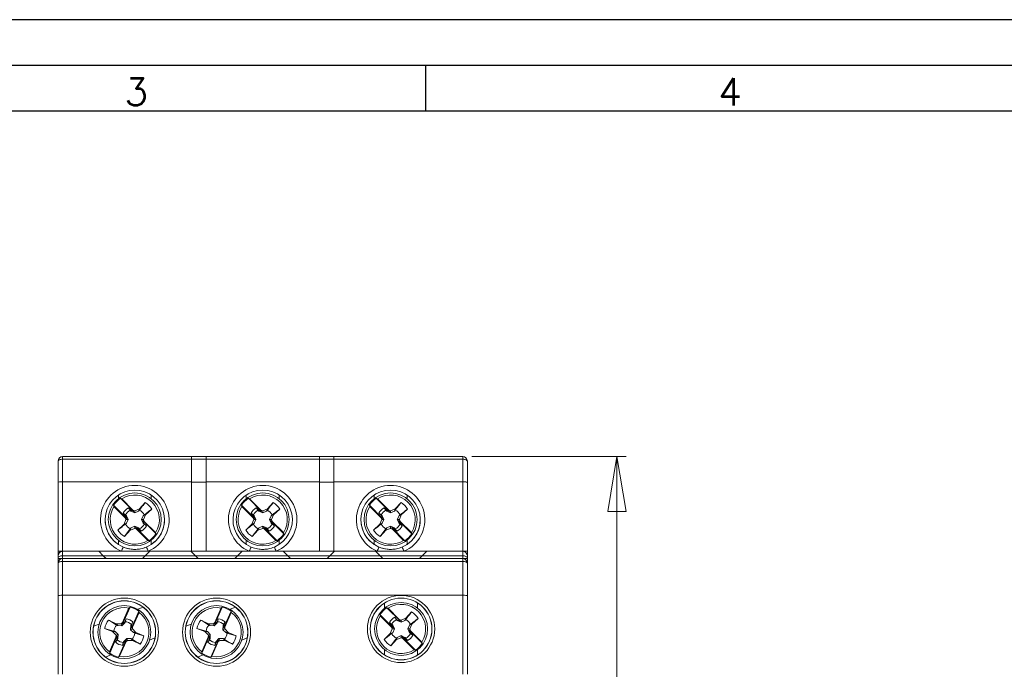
# Model space of a CAD drawing. Header units: millimetres. Extents: x 0 to 420, y 0 to 297.
# Tile 10 of 11: x 176 to 283, y 226 to 297. Entities that reach past the tile are written whole.
import ezdxf

# ---------------------------------------------------------------- set-up
doc = ezdxf.new("R2010")
doc.units = ezdxf.units.MM
doc.layers.add('FORMATO', color=7, linetype='Continuous')
doc.styles.add('SLDTEXTSTYLE0', font='ROMANS')
doc.styles.add('SLDTEXTSTYLE3', font='TXT', dxfattribs={"width": 0.75})
doc.dimstyles.new('SLDDIMSTYLE0', dxfattribs={"dimtxt": 3.5, "dimasz": 6, "dimexe": 0, "dimexo": 0.0625, "dimgap": 0.875, "dimtad": 1, "dimdec": 1, "dimrnd": 1e-09, "dimzin": 12, "dimdsep": 46, "dimtxsty": 'SLDTEXTSTYLE3', "dimblk1": 'CLOSED', "dimblk2": 'CLOSED', "dimsah": 1, "dimcen": 0.09, "dimadec": 0, "dimazin": 3, "dimtfac": 1, "dimtdec": 1, "dimtofl": 0, "dimtmove": 0, "dimatfit": 3, "dimldrblk": 'CLOSED', "dimfxl": 0, "dimfrac": 2, "dimtolj": 1, "dimtzin": 12, "dimarcsym": 0})

# ---------------------------------------------------------------- blocks, each defined once
blk = doc.blocks.new('_CLOSED')
at = {"color": 0, "linetype": 'ByBlock', "lineweight": -2}
for p, q in [((-1, 0.166667), (0, 0)), ((-1, 0.166667), (-1, -0.166667)), ((0, 0), (-1, -0.166667)), ((0, 0), (-1, 0))]:
    blk.add_line(p, q, dxfattribs=at)
blk = doc.blocks.new('_D')
at = {"color": 7, "linetype": 'Continuous', "lineweight": 0}
for p, q in [((225.09, 249.17), (241.96, 249.17)), ((240.96, 249.17), (240.96, 170.78)), ((230.16, 216.38), (230.16, 217.09)), ((230.16, 217.09), (235.72, 217.09)), ((235.72, 217.09), (235.72, 216.38)), ((230.16, 202.96), (230.16, 202.25)), ((235.72, 202.25), (235.72, 202.96)), ((230.16, 202.25), (235.72, 202.25)), ((225.09, 170.78), (241.96, 170.78))]:
    blk.add_line(p, q, dxfattribs=at)
at = {"color": 7, "linetype": 'Continuous', "lineweight": 0, "xscale": 6, "yscale": 6}
for p, rotation in [((240.96, 249.17, 32.92), 90.00000000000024), ((240.96, 170.78, 32.92), 270.0000000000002)]:
    blk.add_blockref('_CLOSED', p, dxfattribs=dict(at, rotation=rotation))
at = {"color": 7, "linetype": 'Continuous', "lineweight": 0, "char_height": 3.5, "attachment_point": 1, "rotation": 90, "style": 'SLDTEXTSTYLE3'}
for s, insert in [('3,087', (231.21, 203.85, 32.92)), ('78,4', (236.44, 203.72, 32.92))]:
    blk.add_mtext(s, dxfattribs=dict(at, insert=insert))

msp = doc.modelspace()

# ---------------------------------------------------------------- linework, layer by layer
at = {"color": 7, "linetype": 'Continuous', "lineweight": 15}
for p, q in [((180.29, 249.18), (180.29, 249.17)), ((224.09, 249.18), (180.29, 249.18)), ((180.29, 248.88), (180.29, 249.17)), ((180.29, 249.17), (194.39, 249.17)), ((194.39, 249.18), (195.99, 249.18)), ((194.39, 249.17), (194.39, 249.18)), ((194.39, 249.17), (194.39, 248.88)), ((195.99, 249.18), (195.99, 249.17)), ((195.99, 249.17), (208.39, 249.17)), ((195.99, 248.88), (195.99, 249.17)), ((208.39, 249.18), (209.99, 249.18)), ((208.39, 249.17), (208.39, 249.18)), ((208.39, 249.17), (208.39, 248.88)), ((209.99, 249.18), (209.99, 249.17)), ((209.99, 249.17), (224.09, 249.17)), ((209.99, 248.88), (209.99, 249.17)), ((224.09, 249.17), (224.09, 249.18)), ((224.09, 248.88), (224.09, 249.17)), ((179.79, 248.67), (179.79, 248.68)), ((179.79, 246.32), (179.79, 248.67)), ((180.29, 248.88), (180.29, 246.43)), ((194.39, 248.88), (180.29, 248.88)), ((194.39, 246.43), (194.39, 248.88)), ((195.99, 248.88), (194.39, 248.88)), ((208.39, 248.88), (195.99, 248.88)), ((195.99, 248.88), (195.99, 246.43)), ((208.39, 246.43), (208.39, 248.88)), ((209.99, 248.88), (208.39, 248.88)), ((224.09, 248.88), (209.99, 248.88)), ((209.99, 248.88), (209.99, 246.43)), ((224.09, 246.43), (224.09, 248.88)), ((224.59, 248.68), (224.59, 248.67)), ((224.59, 248.67), (224.59, 246.32)), ((179.79, 238.82), (179.79, 246.32)), ((194.39, 246.43), (180.29, 246.43)), ((180.29, 246.43), (180.29, 238.82)), ((194.39, 246.43), (194.39, 238.82)), ((194.39, 246.37), (195.99, 246.37)), ((208.39, 246.43), (195.99, 246.43)), ((195.99, 238.82), (195.99, 246.43)), ((208.39, 246.43), (208.39, 238.82)), ((208.39, 246.37), (209.99, 246.37)), ((224.09, 246.43), (209.99, 246.43)), ((209.99, 238.82), (209.99, 246.43)), ((224.09, 238.82), (224.09, 246.43)), ((224.59, 246.32), (224.59, 238.82)), ((185.87, 243.86), (185.91, 243.71)), ((187.32, 242.41), (185.87, 243.86)), ((187.14, 242.48), (185.91, 243.71)), ((186.76, 244.56), (186.62, 244.61)), ((188.07, 243.16), (186.62, 244.61)), ((187.99, 243.33), (186.76, 244.56)), ((188.7, 243.46), (189.33, 244.14)), ((199.87, 243.86), (199.91, 243.71)), ((201.32, 242.41), (199.87, 243.86)), ((201.14, 242.48), (199.91, 243.71)), ((200.76, 244.56), (200.62, 244.61)), ((202.07, 243.16), (200.62, 244.61)), ((201.99, 243.33), (200.76, 244.56)), ((202.7, 243.46), (203.33, 244.14)), ((213.87, 243.86), (213.91, 243.71)), ((215.32, 242.41), (213.87, 243.86)), ((215.14, 242.48), (213.91, 243.71)), ((214.76, 244.56), (214.62, 244.61)), ((216.07, 243.16), (214.62, 244.61)), ((215.99, 243.33), (214.76, 244.56)), ((216.7, 243.46), (217.33, 244.14)), ((187.18, 242.74), (186.91, 242.99)), ((186.91, 242.99), (187.16, 242.8)), ((187.32, 242.41), (187.18, 242.74)), ((187.27, 242.71), (187.18, 242.74)), ((187.27, 242.71), (187.45, 242.29)), ((187.49, 243.57), (187.74, 243.3)), ((187.68, 243.32), (187.49, 243.57)), ((187.77, 243.22), (187.68, 243.32)), ((187.77, 243.22), (187.74, 243.3)), ((187.74, 243.3), (188.07, 243.16)), ((188.19, 243.03), (187.77, 243.22)), ((187.99, 243.33), (188.19, 243.25)), ((188.07, 243.16), (187.99, 243.33)), ((188.19, 243.25), (188.7, 243.46)), ((188.19, 243.03), (188.19, 243.25)), ((188.6, 243.22), (188.19, 243.03)), ((188.6, 243.22), (188.7, 243.46)), ((188.69, 243.32), (188.6, 243.22)), ((188.92, 242.29), (189.11, 242.71)), ((189.11, 242.71), (189.36, 242.8)), ((189.36, 242.8), (189.15, 242.28)), ((190.05, 243.43), (189.36, 242.8)), ((201.18, 242.74), (200.91, 242.99)), ((200.91, 242.99), (201.16, 242.8)), ((201.32, 242.41), (201.18, 242.74)), ((201.27, 242.71), (201.18, 242.74)), ((201.27, 242.71), (201.45, 242.29)), ((201.49, 243.57), (201.74, 243.3)), ((201.68, 243.32), (201.49, 243.57)), ((201.77, 243.22), (201.68, 243.32)), ((201.77, 243.22), (201.74, 243.3)), ((201.74, 243.3), (202.07, 243.16)), ((202.19, 243.03), (201.77, 243.22)), ((201.99, 243.33), (202.19, 243.25)), ((202.07, 243.16), (201.99, 243.33)), ((202.19, 243.25), (202.7, 243.46)), ((202.19, 243.03), (202.19, 243.25)), ((202.6, 243.22), (202.19, 243.03)), ((202.6, 243.22), (202.7, 243.46)), ((202.69, 243.32), (202.6, 243.22)), ((202.92, 242.29), (203.11, 242.71)), ((203.11, 242.71), (203.36, 242.8)), ((203.36, 242.8), (203.15, 242.28)), ((204.05, 243.43), (203.36, 242.8)), ((215.18, 242.74), (214.91, 242.99)), ((214.91, 242.99), (215.16, 242.8)), ((215.32, 242.41), (215.18, 242.74)), ((215.27, 242.71), (215.18, 242.74)), ((215.27, 242.71), (215.45, 242.29)), ((215.49, 243.57), (215.74, 243.3)), ((215.68, 243.32), (215.49, 243.57)), ((215.77, 243.22), (215.68, 243.32)), ((215.77, 243.22), (215.74, 243.3)), ((215.74, 243.3), (216.07, 243.16)), ((216.19, 243.03), (215.77, 243.22)), ((215.99, 243.33), (216.19, 243.25)), ((216.07, 243.16), (215.99, 243.33)), ((216.19, 243.25), (216.7, 243.46)), ((216.19, 243.03), (216.19, 243.25)), ((216.6, 243.22), (216.19, 243.03)), ((216.6, 243.22), (216.7, 243.46)), ((216.69, 243.32), (216.6, 243.22)), ((216.92, 242.29), (217.11, 242.71)), ((217.11, 242.71), (217.36, 242.8)), ((217.36, 242.8), (217.15, 242.28)), ((218.05, 243.43), (217.36, 242.8)), ((186.33, 241.14), (187.01, 241.77)), ((187.01, 241.77), (187.22, 242.28)), ((187.27, 241.88), (187.01, 241.77)), ((187.14, 242.48), (187.32, 242.41)), ((187.22, 242.28), (187.14, 242.48)), ((187.45, 242.29), (187.22, 242.28)), ((187.45, 242.29), (187.27, 241.88)), ((187.77, 241.37), (188.19, 241.56)), ((188.19, 241.56), (188.19, 241.32)), ((188.19, 241.56), (188.6, 241.37)), ((188.92, 242.29), (189.15, 242.28)), ((189.11, 241.88), (188.92, 242.29)), ((189.23, 242.09), (189.06, 242.17)), ((189.06, 242.17), (189.19, 241.84)), ((190.51, 240.72), (189.06, 242.17)), ((189.11, 241.88), (189.19, 241.84)), ((189.15, 242.28), (189.23, 242.09)), ((189.19, 241.84), (189.47, 241.59)), ((189.47, 241.59), (189.22, 241.79)), ((190.47, 240.85), (189.23, 242.09)), ((200.33, 241.14), (201.01, 241.77)), ((201.01, 241.77), (201.22, 242.28)), ((201.27, 241.88), (201.01, 241.77)), ((201.14, 242.48), (201.32, 242.41)), ((201.22, 242.28), (201.14, 242.48)), ((201.45, 242.29), (201.22, 242.28)), ((201.45, 242.29), (201.27, 241.88)), ((201.77, 241.37), (202.19, 241.56)), ((202.19, 241.56), (202.19, 241.32)), ((202.19, 241.56), (202.6, 241.37)), ((202.92, 242.29), (203.15, 242.28)), ((203.11, 241.88), (202.92, 242.29)), ((203.23, 242.09), (203.06, 242.17)), ((203.06, 242.17), (203.19, 241.84)), ((204.51, 240.72), (203.06, 242.17)), ((203.11, 241.88), (203.19, 241.84)), ((203.15, 242.28), (203.23, 242.09)), ((203.19, 241.84), (203.47, 241.59)), ((203.47, 241.59), (203.22, 241.79)), ((204.47, 240.85), (203.23, 242.09)), ((214.33, 241.14), (215.01, 241.77)), ((215.01, 241.77), (215.22, 242.28)), ((215.27, 241.88), (215.01, 241.77)), ((215.14, 242.48), (215.32, 242.41)), ((215.22, 242.28), (215.14, 242.48)), ((215.45, 242.29), (215.22, 242.28)), ((215.45, 242.29), (215.27, 241.88)), ((215.77, 241.37), (216.19, 241.56)), ((216.19, 241.56), (216.19, 241.32)), ((216.19, 241.56), (216.6, 241.37)), ((216.92, 242.29), (217.15, 242.28)), ((217.11, 241.88), (216.92, 242.29)), ((217.23, 242.09), (217.06, 242.17)), ((217.06, 242.17), (217.19, 241.84)), ((218.51, 240.72), (217.06, 242.17)), ((217.11, 241.88), (217.19, 241.84)), ((217.15, 242.28), (217.23, 242.09)), ((217.19, 241.84), (217.47, 241.59)), ((217.47, 241.59), (217.22, 241.79)), ((218.47, 240.85), (217.23, 242.09)), ((187.05, 240.42), (187.68, 241.27)), ((187.67, 241.11), (187.05, 240.42)), ((187.77, 241.37), (187.67, 241.11)), ((188.19, 241.32), (187.67, 241.11)), ((188.38, 241.24), (188.19, 241.32)), ((188.64, 241.28), (188.31, 241.42)), ((188.31, 241.42), (188.38, 241.24)), ((189.76, 239.97), (188.31, 241.42)), ((189.62, 240), (188.38, 241.24)), ((188.6, 241.37), (188.64, 241.28)), ((188.89, 241.01), (188.64, 241.28)), ((188.69, 241.27), (188.89, 241.01)), ((190.51, 240.72), (190.47, 240.85)), ((201.05, 240.42), (201.68, 241.27)), ((201.67, 241.11), (201.05, 240.42)), ((201.77, 241.37), (201.67, 241.11)), ((202.19, 241.32), (201.67, 241.11)), ((202.38, 241.24), (202.19, 241.32)), ((202.64, 241.28), (202.31, 241.42)), ((202.31, 241.42), (202.38, 241.24)), ((203.76, 239.97), (202.31, 241.42)), ((203.62, 240), (202.38, 241.24)), ((202.6, 241.37), (202.64, 241.28)), ((202.89, 241.01), (202.64, 241.28)), ((202.69, 241.27), (202.89, 241.01)), ((204.51, 240.72), (204.47, 240.85)), ((215.05, 240.42), (215.68, 241.27)), ((215.67, 241.11), (215.05, 240.42)), ((215.77, 241.37), (215.67, 241.11)), ((216.19, 241.32), (215.67, 241.11)), ((216.38, 241.24), (216.19, 241.32)), ((216.64, 241.28), (216.31, 241.42)), ((216.31, 241.42), (216.38, 241.24)), ((217.76, 239.97), (216.31, 241.42)), ((217.62, 240), (216.38, 241.24)), ((216.6, 241.37), (216.64, 241.28)), ((216.89, 241.01), (216.64, 241.28)), ((216.69, 241.27), (216.89, 241.01)), ((218.51, 240.72), (218.47, 240.85)), ((189.62, 240), (189.76, 239.97)), ((203.62, 240), (203.76, 239.97)), ((217.62, 240), (217.76, 239.97)), ((179.79, 238.82), (179.79, 238.32)), ((179.79, 238.31), (179.79, 238.32)), ((179.79, 238.11), (179.79, 238.31)), ((180.29, 238.82), (180.29, 238.81)), ((186.72, 238.82), (180.29, 238.82)), ((180.29, 238.81), (180.29, 238.31)), ((180.29, 238.81), (184.24, 238.81)), ((184.74, 238.31), (180.29, 238.31)), ((184.24, 238.81), (184.74, 238.31)), ((184.24, 238.81), (184.24, 238.81)), ((184.74, 238.31), (184.24, 238.81)), ((184.24, 238.81), (189.84, 238.81)), ((185.03, 238.01), (184.74, 238.31)), ((184.74, 238.31), (185.04, 238.01)), ((189.34, 238.31), (184.74, 238.31)), ((189.66, 238.82), (186.72, 238.82)), ((189.04, 238.01), (189.34, 238.31)), ((189.34, 238.31), (189.04, 238.01)), ((189.84, 238.81), (189.34, 238.31)), ((189.34, 238.31), (189.84, 238.81)), ((194.84, 238.31), (189.34, 238.31)), ((194.39, 238.82), (189.66, 238.82)), ((189.84, 238.81), (189.84, 238.81)), ((189.84, 238.81), (194.34, 238.81)), ((194.34, 238.81), (194.84, 238.31)), ((194.34, 238.81), (194.34, 238.81)), ((194.84, 238.31), (194.34, 238.81)), ((194.34, 238.81), (199.94, 238.81)), ((194.39, 238.82), (195.99, 238.82)), ((195.13, 238.01), (194.84, 238.31)), ((194.84, 238.31), (195.14, 238.01)), ((199.44, 238.31), (194.84, 238.31)), ((200.72, 238.82), (195.99, 238.82)), ((199.14, 238.01), (199.44, 238.31)), ((199.44, 238.31), (199.14, 238.01)), ((199.94, 238.81), (199.44, 238.31)), ((199.44, 238.31), (199.94, 238.81)), ((204.94, 238.31), (199.44, 238.31)), ((199.94, 238.81), (199.94, 238.81)), ((199.94, 238.81), (204.44, 238.81)), ((203.66, 238.82), (200.72, 238.82)), ((208.39, 238.82), (203.66, 238.82)), ((204.44, 238.81), (204.94, 238.31)), ((204.44, 238.81), (204.44, 238.81)), ((204.94, 238.31), (204.44, 238.81)), ((204.44, 238.81), (210.04, 238.81)), ((205.23, 238.01), (204.94, 238.31)), ((204.94, 238.31), (205.24, 238.01)), ((209.54, 238.31), (204.94, 238.31)), ((208.39, 238.82), (209.99, 238.82)), ((209.24, 238.01), (209.54, 238.31)), ((209.54, 238.31), (209.24, 238.01)), ((209.54, 238.31), (210.04, 238.81)), ((210.04, 238.81), (209.54, 238.31)), ((215.04, 238.31), (209.54, 238.31)), ((214.72, 238.82), (209.99, 238.82)), ((210.04, 238.81), (214.54, 238.81)), ((210.04, 238.81), (210.04, 238.81)), ((214.54, 238.81), (215.04, 238.31)), ((214.54, 238.81), (214.54, 238.81)), ((215.04, 238.31), (214.54, 238.81)), ((214.54, 238.81), (220.14, 238.81)), ((217.66, 238.82), (214.72, 238.82)), ((215.33, 238.01), (215.04, 238.31)), ((215.04, 238.31), (215.34, 238.01)), ((219.64, 238.31), (215.04, 238.31)), ((224.09, 238.82), (217.66, 238.82)), ((219.34, 238.01), (219.64, 238.31)), ((219.64, 238.31), (219.34, 238.01)), ((219.64, 238.31), (220.14, 238.81)), ((220.14, 238.81), (219.64, 238.31)), ((224.09, 238.31), (219.64, 238.31)), ((220.14, 238.81), (224.09, 238.81)), ((220.14, 238.81), (220.14, 238.81)), ((224.09, 238.81), (224.09, 238.82)), ((224.09, 238.31), (224.09, 238.81)), ((224.59, 238.32), (224.59, 238.82)), ((224.59, 238.32), (224.59, 238.31)), ((224.59, 238.31), (224.59, 238.11)), ((179.79, 238.01), (179.79, 238.11)), ((179.79, 237.51), (179.79, 238.01)), ((179.79, 233.92), (179.79, 237.51)), ((180.29, 238.01), (180.29, 237.69)), ((180.29, 238.01), (224.09, 238.01)), ((180.29, 237.69), (180.29, 234.01)), ((224.09, 237.69), (180.29, 237.69)), ((224.09, 238.01), (224.09, 237.69)), ((224.09, 234.01), (224.09, 237.69)), ((224.59, 238.11), (224.59, 238.01)), ((224.59, 238.01), (224.59, 237.51)), ((224.59, 237.51), (224.59, 233.92)), ((179.79, 225.36), (179.79, 233.92)), ((180.29, 234.01), (180.29, 225.36)), ((224.09, 234.01), (180.29, 234.01)), ((224.09, 225.36), (224.09, 234.01)), ((224.59, 233.92), (224.59, 225.36)), ((186.84, 230.82), (187.67, 232.69)), ((186.85, 231.01), (187.55, 232.61)), ((187.67, 232.69), (187.55, 232.61)), ((187.81, 230.39), (188.64, 232.26)), ((187.94, 230.52), (188.65, 232.12)), ((188.65, 232.12), (188.64, 232.26)), ((196.94, 230.82), (197.77, 232.69)), ((196.95, 231.01), (197.65, 232.61)), ((197.77, 232.69), (197.65, 232.61)), ((197.91, 230.39), (198.74, 232.26)), ((198.04, 230.52), (198.75, 232.12)), ((198.75, 232.12), (198.74, 232.26)), ((216.47, 230.44), (215.02, 231.88)), ((215.02, 231.88), (215.06, 231.75)), ((216.29, 230.51), (215.06, 231.75)), ((217.22, 231.19), (215.77, 232.63)), ((215.91, 232.59), (215.77, 232.63)), ((217.14, 231.36), (215.91, 232.59)), ((217.85, 231.49), (218.48, 232.18)), ((185.3, 231.29), (186.14, 230.88)), ((186.14, 230.88), (186.69, 230.86)), ((186.32, 230.68), (186.14, 230.88)), ((186.77, 230.65), (186.32, 230.68)), ((186.69, 230.86), (186.85, 231.01)), ((186.77, 230.65), (186.69, 230.86)), ((187.09, 230.97), (186.77, 230.65)), ((186.84, 230.82), (187.1, 231.06)), ((186.85, 231.01), (186.84, 230.82)), ((187.09, 230.97), (187.1, 231.06)), ((187.1, 231.06), (187.23, 231.41)), ((187.23, 231.41), (187.14, 231.1)), ((187.72, 230.23), (187.75, 230.68)), ((187.75, 230.68), (187.81, 230.81)), ((187.75, 230.68), (187.82, 230.74)), ((187.81, 230.81), (187.98, 231.08)), ((187.82, 230.74), (187.81, 230.39)), ((187.98, 231.08), (187.82, 230.74)), ((195.4, 231.29), (196.24, 230.88)), ((196.42, 230.68), (196.24, 230.88)), ((196.24, 230.88), (196.79, 230.86)), ((196.87, 230.65), (196.42, 230.68)), ((196.79, 230.86), (196.95, 231.01)), ((196.87, 230.65), (196.79, 230.86)), ((197.19, 230.97), (196.87, 230.65)), ((196.94, 230.82), (197.2, 231.06)), ((196.95, 231.01), (196.94, 230.82)), ((197.19, 230.97), (197.2, 231.06)), ((197.2, 231.06), (197.33, 231.41)), ((197.33, 231.41), (197.24, 231.1)), ((197.82, 230.23), (197.85, 230.68)), ((197.85, 230.68), (197.91, 230.81)), ((197.85, 230.68), (197.92, 230.74)), ((197.91, 230.81), (198.08, 231.08)), ((197.92, 230.74), (197.91, 230.39)), ((198.08, 231.08), (197.92, 230.74)), ((216.06, 231.02), (216.31, 230.82)), ((216.33, 230.76), (216.06, 231.02)), ((216.47, 230.44), (216.33, 230.76)), ((216.42, 230.73), (216.33, 230.76)), ((216.42, 230.73), (216.6, 230.31)), ((216.83, 231.34), (216.64, 231.6)), ((216.64, 231.6), (216.89, 231.32)), ((216.92, 231.24), (216.83, 231.34)), ((216.92, 231.24), (216.89, 231.32)), ((216.89, 231.32), (217.22, 231.19)), ((217.34, 231.05), (216.92, 231.24)), ((217.22, 231.19), (217.14, 231.36)), ((217.14, 231.36), (217.34, 231.28)), ((217.34, 231.28), (217.85, 231.49)), ((217.34, 231.05), (217.34, 231.28)), ((217.75, 231.24), (217.34, 231.05)), ((217.75, 231.24), (217.85, 231.49)), ((217.84, 231.34), (217.75, 231.24)), ((218.07, 230.31), (218.26, 230.73)), ((218.26, 230.73), (218.51, 230.83)), ((218.51, 230.83), (218.3, 230.31)), ((219.2, 231.46), (218.51, 230.83)), ((184.89, 230.36), (185.9, 230.07)), ((185.76, 230.02), (184.89, 230.36)), ((186.03, 230.02), (185.76, 230.02)), ((186.14, 229.62), (185.76, 230.02)), ((186.03, 230.02), (186.35, 229.7)), ((186.13, 229.41), (186.14, 229.62)), ((186.35, 229.7), (186.14, 229.62)), ((186.35, 229.7), (186.33, 229.25)), ((187.72, 230.23), (187.94, 230.31)), ((188.05, 229.91), (187.72, 230.23)), ((187.81, 230.39), (187.94, 230.52)), ((187.94, 230.52), (187.94, 230.31)), ((187.94, 230.31), (188.32, 229.91)), ((188.18, 229.86), (188.05, 229.91)), ((188.05, 229.91), (188.32, 229.91)), ((188.32, 229.91), (189.19, 229.57)), ((194.99, 230.36), (196, 230.07)), ((195.86, 230.02), (194.99, 230.36)), ((196.13, 230.02), (195.86, 230.02)), ((196.24, 229.62), (195.86, 230.02)), ((196.13, 230.02), (196.45, 229.7)), ((196.23, 229.41), (196.24, 229.62)), ((196.45, 229.7), (196.24, 229.62)), ((196.45, 229.7), (196.43, 229.25)), ((197.82, 230.23), (198.04, 230.31)), ((198.15, 229.91), (197.82, 230.23)), ((197.91, 230.39), (198.04, 230.52)), ((198.04, 230.52), (198.04, 230.31)), ((198.04, 230.31), (198.42, 229.91)), ((198.28, 229.86), (198.15, 229.91)), ((198.15, 229.91), (198.42, 229.91)), ((198.42, 229.91), (199.29, 229.57)), ((215.48, 229.17), (216.16, 229.8)), ((216.16, 229.8), (216.37, 230.31)), ((216.42, 229.9), (216.16, 229.8)), ((216.29, 230.51), (216.47, 230.44)), ((216.37, 230.31), (216.29, 230.51)), ((216.6, 230.31), (216.37, 230.31)), ((216.6, 230.31), (216.42, 229.9)), ((216.92, 229.39), (217.34, 229.58)), ((217.34, 229.58), (217.34, 229.35)), ((217.34, 229.58), (217.75, 229.39)), ((218.26, 229.9), (218.07, 230.31)), ((218.07, 230.31), (218.3, 230.31)), ((219.66, 228.74), (218.21, 230.19)), ((218.38, 230.12), (218.21, 230.19)), ((218.21, 230.19), (218.34, 229.87)), ((218.26, 229.9), (218.34, 229.87)), ((218.3, 230.31), (218.38, 230.12)), ((218.34, 229.87), (218.62, 229.61)), ((218.62, 229.61), (218.37, 229.81)), ((219.62, 228.88), (218.38, 230.12)), ((185.43, 227.81), (186.13, 229.41)), ((185.44, 227.67), (186.27, 229.54)), ((186.09, 228.85), (186.26, 229.18)), ((186.26, 229.12), (186.09, 228.85)), ((186.27, 229.54), (186.13, 229.41)), ((186.26, 229.18), (186.27, 229.54)), ((186.33, 229.25), (186.26, 229.18)), ((186.41, 227.24), (187.24, 229.11)), ((186.52, 227.32), (187.23, 228.92)), ((186.98, 228.86), (186.84, 228.51)), ((186.84, 228.51), (186.93, 228.82)), ((186.98, 228.95), (187.3, 229.28)), ((187.24, 229.11), (186.98, 228.86)), ((186.98, 228.95), (186.98, 228.86)), ((187.23, 228.92), (187.24, 229.11)), ((187.38, 229.06), (187.23, 228.92)), ((187.3, 229.28), (187.38, 229.06)), ((187.3, 229.28), (187.76, 229.25)), ((187.94, 229.05), (187.38, 229.06)), ((187.76, 229.25), (187.94, 229.05)), ((188.77, 228.64), (187.94, 229.05)), ((195.53, 227.81), (196.23, 229.41)), ((195.54, 227.67), (196.37, 229.54)), ((196.19, 228.85), (196.36, 229.18)), ((196.36, 229.12), (196.19, 228.85)), ((196.37, 229.54), (196.23, 229.41)), ((196.36, 229.18), (196.37, 229.54)), ((196.43, 229.25), (196.36, 229.18)), ((196.51, 227.24), (197.34, 229.11)), ((196.62, 227.32), (197.33, 228.92)), ((197.08, 228.86), (196.94, 228.51)), ((196.94, 228.51), (197.03, 228.82)), ((197.08, 228.95), (197.4, 229.28)), ((197.34, 229.11), (197.08, 228.86)), ((197.08, 228.95), (197.08, 228.86)), ((197.33, 228.92), (197.34, 229.11)), ((197.48, 229.06), (197.33, 228.92)), ((197.4, 229.28), (197.48, 229.06)), ((197.4, 229.28), (197.86, 229.25)), ((198.04, 229.05), (197.48, 229.06)), ((197.86, 229.25), (198.04, 229.05)), ((198.87, 228.64), (198.04, 229.05)), ((216.2, 228.45), (216.83, 229.29)), ((216.82, 229.14), (216.2, 228.45)), ((216.92, 229.39), (216.82, 229.14)), ((217.34, 229.35), (216.82, 229.14)), ((217.53, 229.27), (217.34, 229.35)), ((217.46, 229.44), (217.53, 229.27)), ((218.91, 228), (217.46, 229.44)), ((217.79, 229.31), (217.46, 229.44)), ((218.77, 228.03), (217.53, 229.27)), ((217.75, 229.39), (217.79, 229.31)), ((218.04, 229.03), (217.79, 229.31)), ((217.84, 229.29), (218.04, 229.03)), ((219.66, 228.74), (219.62, 228.88)), ((185.43, 227.81), (185.44, 227.67)), ((195.53, 227.81), (195.54, 227.67)), ((218.77, 228.03), (218.91, 228)), ((186.41, 227.24), (186.52, 227.32)), ((196.51, 227.24), (196.62, 227.32))]:
    msp.add_line(p, q, dxfattribs=at)
at = {"color": 8, "linetype": 'Continuous', "lineweight": 15}
for p, q in [((186.39, 244.57), (186.39, 244.98)), ((189.99, 244.57), (189.99, 244.98)), ((200.39, 244.57), (200.39, 244.98)), ((203.99, 244.57), (203.99, 244.98)), ((214.39, 244.57), (214.39, 244.98)), ((217.99, 244.57), (217.99, 244.98)), ((186.39, 239.57), (186.39, 240.02)), ((189.99, 239.57), (189.99, 240.02)), ((200.39, 239.57), (200.39, 240.02)), ((203.99, 239.57), (203.99, 240.02)), ((214.39, 239.57), (214.39, 240.02)), ((217.99, 239.57), (217.99, 240.02)), ((180.29, 238.31), (180.29, 238.01)), ((224.09, 238.01), (224.09, 238.31)), ((215.54, 232.59), (215.54, 233.16)), ((219.14, 232.59), (219.14, 233.16)), ((188.52, 232.46), (189.11, 232.69)), ((198.62, 232.46), (199.21, 232.69)), ((183.68, 230.6), (184.27, 230.82)), ((193.78, 230.6), (194.37, 230.82)), ((189.81, 229.1), (190.4, 229.33)), ((199.91, 229.1), (200.5, 229.33)), ((184.97, 227.24), (185.56, 227.47)), ((195.07, 227.24), (195.66, 227.47)), ((215.54, 227.47), (215.54, 228.04)), ((219.14, 227.47), (219.14, 228.04))]:
    msp.add_line(p, q, dxfattribs=at)
at = {"color": 7, "linetype": 'Continuous', "lineweight": 15, "flags": 128}
for points in [[(180.29, 248.88), (180.19, 248.88), (180.1, 248.87), (180.01, 248.85), (179.93, 248.82), (179.87, 248.79), (179.83, 248.75), (179.8, 248.71), (179.79, 248.67)], [(224.09, 248.88), (224.19, 248.88), (224.28, 248.87), (224.37, 248.85), (224.44, 248.82), (224.5, 248.79), (224.55, 248.75), (224.58, 248.71), (224.59, 248.67)], [(179.79, 237.51), (179.8, 237.55), (179.83, 237.58), (179.87, 237.61), (179.93, 237.64), (180.01, 237.66), (180.1, 237.68), (180.19, 237.69), (180.29, 237.69)], [(224.59, 237.51), (224.58, 237.55), (224.55, 237.58), (224.5, 237.61), (224.44, 237.64), (224.37, 237.66), (224.28, 237.68), (224.19, 237.69), (224.09, 237.69)]]:
    msp.add_lwpolyline(points, dxfattribs=at)
at = {"color": 7, "linetype": 'Continuous', "lineweight": 15}
for centre, radius in [((188.19, 242.3), 2.9), ((202.19, 242.3), 2.9), ((216.19, 242.3), 2.9), ((217.34, 230.31), 3.68), ((187.04, 229.96), 3.73), ((187.04, 229.96), 3.43), ((187.04, 229.96), 3.42), ((187.04, 229.96), 2.9), ((187.04, 229.96), 2.9), ((197.14, 229.96), 3.73), ((197.14, 229.96), 3.43), ((197.14, 229.96), 3.42), ((197.14, 229.96), 2.9), ((197.14, 229.96), 2.9), ((217.34, 230.31), 3.38), ((217.34, 230.31), 3.37), ((217.34, 230.31), 2.9), ((217.34, 230.31), 2.9)]:
    msp.add_circle(centre, radius, dxfattribs=at)
for centre, radius, start, end in [((180.29, 248.67), 0.5, 89.9998, 179.9995), ((224.09, 248.67), 0.5, 0.0008, 90.0001), ((188.19, 242.27), 3.75, 293.0741, 246.9259), ((202.19, 242.27), 3.75, 293.0741, 246.9259), ((216.19, 242.27), 3.75, 293.0741, 246.9259), ((188.19, 242.27), 3.25, 293.0741, 246.9259), ((188.19, 242.28), 2.69, 327.8828, 122.1179), ((202.19, 242.27), 3.25, 293.0741, 246.9259), ((202.19, 242.28), 2.69, 327.8828, 122.1179), ((216.19, 242.27), 3.25, 293.0741, 246.9259), ((216.19, 242.28), 2.69, 327.8829, 122.1179), ((188.19, 242.28), 2.69, 147.8828, 302.1179), ((188.19, 242.29), 2.8, 124.0906, 145.9087), ((188.19, 242.28), 2.18, 31.5535, 58.4474), ((202.19, 242.28), 2.69, 147.8828, 302.1179), ((202.19, 242.29), 2.8, 124.0906, 145.9088), ((202.19, 242.28), 2.18, 31.5535, 58.4475), ((216.19, 242.28), 2.69, 147.8828, 302.1179), ((216.19, 242.29), 2.8, 124.0906, 145.9088), ((216.19, 242.28), 2.18, 31.5535, 58.4475), ((188.19, 242.29), 1.46, 118.6833, 151.316), ((188.19, 242.29), 1.14, 116.2474, 153.7518), ((188.19, 242.29), 1.15, 26.2482, 63.7525), ((202.19, 242.29), 1.46, 118.6833, 151.316), ((202.19, 242.29), 1.14, 116.2474, 153.7518), ((202.19, 242.29), 1.14, 26.2482, 63.7525), ((216.19, 242.29), 1.46, 118.6833, 151.316), ((216.19, 242.29), 1.14, 116.2474, 153.7518), ((216.19, 242.29), 1.15, 26.2482, 63.7525), ((188.19, 242.27), 3.25, 180.0003, 270.0005), ((188.19, 242.29), 1.14, 206.2482, 243.7526), ((188.19, 242.27), 3.25, 269.9995, 359.9997), ((188.19, 242.29), 1.15, 296.2475, 333.7518), ((188.19, 242.29), 1.46, 298.6834, 331.3159), ((202.19, 242.29), 1.14, 206.2482, 243.7526), ((202.19, 242.29), 1.14, 296.2475, 333.7518), ((202.19, 242.29), 1.46, 298.6833, 331.316), ((216.19, 242.27), 3.25, 180.0003, 270.0005), ((216.19, 242.29), 1.14, 206.2482, 243.7526), ((216.19, 242.27), 3.25, 269.9995, 359.9997), ((216.19, 242.29), 1.15, 296.2475, 333.7518), ((216.19, 242.29), 1.46, 298.6834, 331.3159), ((188.19, 242.28), 2.18, 211.5534, 238.4476), ((188.19, 242.29), 2.8, 304.0907, 325.9083), ((202.19, 242.28), 2.18, 211.5535, 238.4475), ((202.19, 242.29), 2.8, 304.0908, 325.9083), ((216.19, 242.28), 2.18, 211.5535, 238.4475), ((216.19, 242.29), 2.8, 304.0908, 325.9082), ((130.01, 263.11), 61.69, 336.8094, 337.276), ((246.55, 263.19), 61.89, 202.7246, 203.1898), ((143.8, 263.2), 61.92, 336.8103, 337.2752), ((260.57, 263.2), 61.91, 202.7248, 203.1897), ((157.75, 263.22), 61.98, 336.8105, 337.2749), ((274.52, 263.18), 61.86, 202.7246, 203.1899), ((180.29, 238.32), 0.5, 89.9998, 179.9995), ((180.16, 262.67), 23.85, 269.0998, 270.3008), ((224.09, 238.32), 0.5, 0.0008, 90.0001), ((224.21, 262.67), 23.85, 269.6992, 270.9002), ((180.13, 259.65), 21.64, 269.0838, 270.2296), ((180.29, 237.51), 0.5, 90, 180), ((224.09, 237.51), 0.5, 0, 90), ((224.24, 259.65), 21.64, 269.7705, 270.9161), ((217.34, 230.31), 2.69, 327.8824, 122.1176), ((187.04, 229.96), 2.69, 78.9396, 233.1748), ((187.04, 229.96), 2.69, 258.9396, 53.1748), ((187.04, 229.96), 2.8, 55.1482, 76.9662), ((197.14, 229.96), 2.69, 78.9396, 233.1748), ((197.14, 229.96), 2.69, 258.9396, 53.1748), ((197.14, 229.96), 2.8, 55.1482, 76.9662), ((217.34, 230.31), 2.69, 147.8824, 302.1176), ((217.34, 230.31), 2.8, 124.091, 145.909), ((217.34, 230.31), 2.18, 31.5531, 58.4469), ((187.04, 229.96), 2.18, 142.6103, 169.5041), ((187.04, 229.96), 1.15, 137.3049, 174.8095), ((187.04, 229.96), 1.15, 47.3049, 84.8095), ((187.04, 229.96), 1.46, 49.7408, 82.3736), ((197.14, 229.96), 2.18, 142.6103, 169.5041), ((197.14, 229.96), 1.15, 137.3049, 174.8095), ((197.14, 229.96), 1.15, 47.3049, 84.8095), ((197.14, 229.96), 1.46, 49.7408, 82.3736), ((217.34, 230.31), 1.46, 118.6836, 151.3164), ((217.34, 230.31), 1.14, 116.2477, 153.7523), ((217.34, 230.31), 1.14, 26.2477, 63.7523), ((187.04, 229.96), 1.15, 317.3049, 354.8095), ((197.14, 229.96), 1.15, 317.3049, 354.8095), ((217.34, 230.31), 1.14, 206.2477, 243.7523), ((217.34, 230.31), 1.14, 296.2477, 333.7523), ((217.34, 230.31), 1.46, 298.6836, 331.3164), ((187.04, 229.96), 1.46, 229.7408, 262.3736), ((187.04, 229.96), 1.14, 227.3049, 264.8095), ((187.04, 229.96), 2.18, 322.6103, 349.5041), ((197.14, 229.96), 1.46, 229.7408, 262.3736), ((197.14, 229.96), 1.14, 227.3049, 264.8095), ((197.14, 229.96), 2.18, 322.6103, 349.5041), ((217.34, 230.31), 2.18, 211.5531, 238.4469), ((217.34, 230.31), 2.8, 304.091, 325.909), ((187.04, 229.96), 2.8, 235.1482, 256.9662), ((197.14, 229.96), 2.8, 235.1482, 256.9662)]:
    msp.add_arc(centre, radius, start, end, dxfattribs=at)
for centre, major_axis, ratio, start_param, end_param in [((180.29, 248.68), (0, 0.501), 0.997578, 0, 1.570796), ((224.09, 248.68), (0, 0.501), 0.997578, 4.712389, 6.283185), ((180.29, 246.32), (0.5, 0), 0.216456, 1.570796, 3.141593), ((224.09, 246.32), (0.5, 0), 0.216456, 0, 1.570796), ((180.29, 238.31), (0.5, 0), 0.997817, 1.570796, 3.141593), ((180.29, 238.11), (0.5, 0), 0.408972, 1.570796, 3.141593), ((224.09, 238.31), (0.5, 0), 0.997817, 0, 1.570796), ((224.09, 238.11), (0.5, 0), 0.408972, 0, 1.570796), ((180.29, 233.92), (0.5, 0), 0.181335, 1.570796, 3.141593), ((224.09, 233.92), (0.5, 0), 0.181335, 0, 1.570796)]:
    msp.add_ellipse(centre, major_axis=major_axis, ratio=ratio, start_param=start_param, end_param=end_param, dxfattribs=at)
for points, knots in [([(189.33, 244.14), (189.23, 244.01), (189.01, 243.73), (188.8, 243.46), (188.69, 243.32)], [0, 0, 0, 0, 0.498758, 1, 1, 1, 1]), ([(203.33, 244.14), (203.23, 244.01), (203.01, 243.73), (202.8, 243.46), (202.69, 243.32)], [0, 0, 0, 0, 0.498758, 1, 1, 1, 1]), ([(217.33, 244.14), (217.23, 244.01), (217.01, 243.73), (216.8, 243.46), (216.69, 243.32)], [0, 0, 0, 0, 0.498758, 1, 1, 1, 1]), ([(187.16, 242.8), (187.18, 242.79), (187.21, 242.76), (187.25, 242.73), (187.27, 242.71)], [0, 0, 0, 0, 0.42967, 1, 1, 1, 1]), ([(189.11, 242.71), (189.13, 242.73), (189.17, 242.76), (189.2, 242.79), (189.22, 242.8)], [0, 0, 0, 0, 0.570328, 1, 1, 1, 1]), ([(189.22, 242.8), (189.35, 242.9), (189.63, 243.11), (189.91, 243.32), (190.05, 243.43)], [0, 0, 0, 0, 0.491103, 1, 1, 1, 1]), ([(201.16, 242.8), (201.18, 242.79), (201.21, 242.76), (201.25, 242.73), (201.27, 242.71)], [0, 0, 0, 0, 0.42967, 1, 1, 1, 1]), ([(203.11, 242.71), (203.13, 242.73), (203.17, 242.76), (203.2, 242.79), (203.22, 242.8)], [0, 0, 0, 0, 0.57033, 1, 1, 1, 1]), ([(203.22, 242.8), (203.35, 242.9), (203.63, 243.11), (203.91, 243.32), (204.05, 243.43)], [0, 0, 0, 0, 0.491103, 1, 1, 1, 1]), ([(215.16, 242.8), (215.18, 242.79), (215.21, 242.76), (215.25, 242.73), (215.27, 242.71)], [0, 0, 0, 0, 0.42967, 1, 1, 1, 1]), ([(217.11, 242.71), (217.13, 242.73), (217.17, 242.76), (217.2, 242.79), (217.22, 242.8)], [0, 0, 0, 0, 0.570332, 1, 1, 1, 1]), ([(217.22, 242.8), (217.35, 242.9), (217.63, 243.11), (217.91, 243.32), (218.05, 243.43)], [0, 0, 0, 0, 0.491103, 1, 1, 1, 1]), ([(187.16, 241.79), (187.02, 241.68), (186.75, 241.46), (186.47, 241.25), (186.33, 241.14)], [0, 0, 0, 0, 0.491103, 1, 1, 1, 1]), ([(187.27, 241.88), (187.25, 241.86), (187.21, 241.83), (187.18, 241.8), (187.16, 241.79)], [0, 0, 0, 0, 0.570336, 1, 1, 1, 1]), ([(189.22, 241.79), (189.2, 241.8), (189.17, 241.83), (189.13, 241.86), (189.11, 241.88)], [0, 0, 0, 0, 0.429666, 1, 1, 1, 1]), ([(201.16, 241.79), (201.02, 241.68), (200.75, 241.46), (200.47, 241.25), (200.33, 241.14)], [0, 0, 0, 0, 0.491103, 1, 1, 1, 1]), ([(201.27, 241.88), (201.25, 241.86), (201.21, 241.83), (201.18, 241.8), (201.16, 241.79)], [0, 0, 0, 0, 0.570336, 1, 1, 1, 1]), ([(203.22, 241.79), (203.2, 241.8), (203.17, 241.83), (203.13, 241.86), (203.11, 241.88)], [0, 0, 0, 0, 0.429664, 1, 1, 1, 1]), ([(215.16, 241.79), (215.02, 241.68), (214.75, 241.46), (214.47, 241.25), (214.33, 241.14)], [0, 0, 0, 0, 0.491103, 1, 1, 1, 1]), ([(215.27, 241.88), (215.25, 241.86), (215.21, 241.83), (215.18, 241.8), (215.16, 241.79)], [0, 0, 0, 0, 0.570336, 1, 1, 1, 1]), ([(217.22, 241.79), (217.2, 241.8), (217.17, 241.83), (217.13, 241.86), (217.11, 241.88)], [0, 0, 0, 0, 0.429662, 1, 1, 1, 1]), ([(187.68, 241.27), (187.7, 241.28), (187.73, 241.32), (187.76, 241.35), (187.77, 241.37)], [0, 0, 0, 0, 0.429673, 1, 1, 1, 1]), ([(188.6, 241.37), (188.62, 241.35), (188.65, 241.32), (188.68, 241.28), (188.69, 241.27)], [0, 0, 0, 0, 0.570328, 1, 1, 1, 1]), ([(201.68, 241.27), (201.7, 241.28), (201.73, 241.32), (201.76, 241.35), (201.77, 241.37)], [0, 0, 0, 0, 0.429672, 1, 1, 1, 1]), ([(202.6, 241.37), (202.62, 241.35), (202.65, 241.32), (202.68, 241.28), (202.69, 241.27)], [0, 0, 0, 0, 0.570328, 1, 1, 1, 1]), ([(215.68, 241.27), (215.7, 241.28), (215.73, 241.32), (215.76, 241.35), (215.77, 241.37)], [0, 0, 0, 0, 0.429673, 1, 1, 1, 1]), ([(216.6, 241.37), (216.62, 241.35), (216.65, 241.32), (216.68, 241.28), (216.69, 241.27)], [0, 0, 0, 0, 0.570328, 1, 1, 1, 1]), ([(186.91, 239.28), (186.99, 239.25), (187.27, 239.14), (187.74, 239.03), (188.31, 239.01), (188.88, 239.07), (189.25, 239.2), (189.46, 239.28)], [0, 0, 0, 0, 0.090854, 0.351615, 0.544866, 0.74579, 1, 1, 1, 1]), ([(200.91, 239.28), (200.99, 239.25), (201.27, 239.14), (201.74, 239.03), (202.31, 239.01), (202.88, 239.07), (203.25, 239.2), (203.46, 239.28)], [0, 0, 0, 0, 0.090854, 0.351615, 0.544866, 0.74579, 1, 1, 1, 1]), ([(214.91, 239.28), (214.99, 239.25), (215.27, 239.14), (215.74, 239.03), (216.31, 239.01), (216.88, 239.07), (217.25, 239.2), (217.46, 239.28)], [0, 0, 0, 0, 0.090853, 0.351615, 0.544865, 0.74579, 1, 1, 1, 1]), ([(218.48, 232.18), (218.38, 232.04), (218.16, 231.76), (217.95, 231.48), (217.84, 231.34)], [0, 0, 0, 0, 0.498758, 1, 1, 1, 1]), ([(186.2, 230.74), (186.05, 230.83), (185.75, 231.01), (185.45, 231.2), (185.3, 231.29)], [0, 0, 0, 0, 0.491103, 1, 1, 1, 1]), ([(186.32, 230.68), (186.3, 230.69), (186.26, 230.71), (186.21, 230.73), (186.2, 230.74)], [0, 0, 0, 0, 0.57033, 1, 1, 1, 1]), ([(187.14, 231.1), (187.14, 231.09), (187.12, 231.04), (187.1, 231), (187.09, 230.97)], [0, 0, 0, 0, 0.429672, 1, 1, 1, 1]), ([(196.3, 230.74), (196.15, 230.83), (195.85, 231.01), (195.55, 231.2), (195.4, 231.29)], [0, 0, 0, 0, 0.491103, 1, 1, 1, 1]), ([(196.42, 230.68), (196.4, 230.69), (196.36, 230.71), (196.31, 230.73), (196.3, 230.74)], [0, 0, 0, 0, 0.570329, 1, 1, 1, 1]), ([(197.24, 231.1), (197.24, 231.09), (197.22, 231.04), (197.2, 231), (197.19, 230.97)], [0, 0, 0, 0, 0.429672, 1, 1, 1, 1]), ([(216.31, 230.82), (216.33, 230.81), (216.36, 230.78), (216.4, 230.75), (216.42, 230.73)], [0, 0, 0, 0, 0.429666, 1, 1, 1, 1]), ([(218.26, 230.73), (218.28, 230.75), (218.32, 230.78), (218.35, 230.81), (218.37, 230.82)], [0, 0, 0, 0, 0.570336, 1, 1, 1, 1]), ([(218.37, 230.82), (218.5, 230.93), (218.78, 231.14), (219.06, 231.35), (219.2, 231.46)], [0, 0, 0, 0, 0.491103, 1, 1, 1, 1]), ([(185.9, 230.07), (185.92, 230.06), (185.96, 230.05), (186, 230.03), (186.03, 230.02)], [0, 0, 0, 0, 0.429668, 1, 1, 1, 1]), ([(189.19, 229.57), (189.02, 229.62), (188.68, 229.71), (188.35, 229.81), (188.18, 229.86)], [0, 0, 0, 0, 0.498758, 1, 1, 1, 1]), ([(196, 230.07), (196.02, 230.06), (196.06, 230.05), (196.1, 230.03), (196.13, 230.02)], [0, 0, 0, 0, 0.42967, 1, 1, 1, 1]), ([(199.29, 229.57), (199.12, 229.62), (198.78, 229.71), (198.45, 229.81), (198.28, 229.86)], [0, 0, 0, 0, 0.498758, 1, 1, 1, 1]), ([(216.31, 229.81), (216.17, 229.7), (215.9, 229.49), (215.62, 229.28), (215.48, 229.17)], [0, 0, 0, 0, 0.491103, 1, 1, 1, 1]), ([(216.42, 229.9), (216.4, 229.88), (216.36, 229.85), (216.33, 229.82), (216.31, 229.81)], [0, 0, 0, 0, 0.570334, 1, 1, 1, 1]), ([(218.37, 229.81), (218.35, 229.82), (218.32, 229.85), (218.28, 229.88), (218.26, 229.9)], [0, 0, 0, 0, 0.429664, 1, 1, 1, 1]), ([(186.33, 229.25), (186.31, 229.22), (186.29, 229.18), (186.27, 229.14), (186.26, 229.12)], [0, 0, 0, 0, 0.57033, 1, 1, 1, 1]), ([(186.93, 228.82), (186.94, 228.84), (186.96, 228.89), (186.97, 228.93), (186.98, 228.95)], [0, 0, 0, 0, 0.429668, 1, 1, 1, 1]), ([(187.76, 229.25), (187.78, 229.24), (187.82, 229.22), (187.86, 229.2), (187.88, 229.19)], [0, 0, 0, 0, 0.570333, 1, 1, 1, 1]), ([(187.88, 229.19), (188.03, 229.1), (188.33, 228.91), (188.62, 228.73), (188.77, 228.64)], [0, 0, 0, 0, 0.491103, 1, 1, 1, 1]), ([(196.43, 229.25), (196.41, 229.22), (196.39, 229.18), (196.37, 229.14), (196.36, 229.12)], [0, 0, 0, 0, 0.570331, 1, 1, 1, 1]), ([(197.03, 228.82), (197.04, 228.84), (197.06, 228.89), (197.07, 228.93), (197.08, 228.95)], [0, 0, 0, 0, 0.429668, 1, 1, 1, 1]), ([(197.86, 229.25), (197.88, 229.24), (197.92, 229.22), (197.96, 229.2), (197.98, 229.19)], [0, 0, 0, 0, 0.570329, 1, 1, 1, 1]), ([(197.98, 229.19), (198.13, 229.1), (198.43, 228.91), (198.72, 228.73), (198.87, 228.64)], [0, 0, 0, 0, 0.491103, 1, 1, 1, 1]), ([(216.83, 229.29), (216.85, 229.3), (216.88, 229.34), (216.91, 229.37), (216.92, 229.39)], [0, 0, 0, 0, 0.429669, 1, 1, 1, 1]), ([(217.75, 229.39), (217.77, 229.37), (217.8, 229.34), (217.83, 229.3), (217.84, 229.29)], [0, 0, 0, 0, 0.570332, 1, 1, 1, 1])]:
    msp.add_open_spline(points, degree=3, knots=knots, dxfattribs=at)
at = {"layer": 'FORMATO'}
for p, q in [((420, 297), (0, 297)), ((415, 292), (25, 292)), ((220, 292), (220, 287)), ((415, 287), (25, 287))]:
    msp.add_line(p, q, dxfattribs=at)

# ---------------------------------------------------------------- texts
at = {"layer": 'FORMATO', "char_height": 3, "attachment_point": 2, "style": 'SLDTEXTSTYLE0'}
for s, insert in [('3', (188.35, 290.6)), ('4', (253.35, 290.6))]:
    msp.add_mtext(s, dxfattribs=dict(at, insert=insert))

# ---------------------------------------------------------------- dimensions: what is measured, and where the dimension line sits
at = {"color": 7, "linetype": 'Continuous', "lineweight": 0}
dim = msp.add_linear_dim(base=(240.96, 170.78), p1=(224.09, 249.17), p2=(224.09, 170.78), angle=90, dimstyle='SLDDIMSTYLE0', dxfattribs=at)
dim.commit()
dim.dimension.update_dxf_attribs({"geometry": '_D', "text_midpoint": (240.96, 209.67), "dimtype": 160})

doc.saveas('drawing.dxf')
